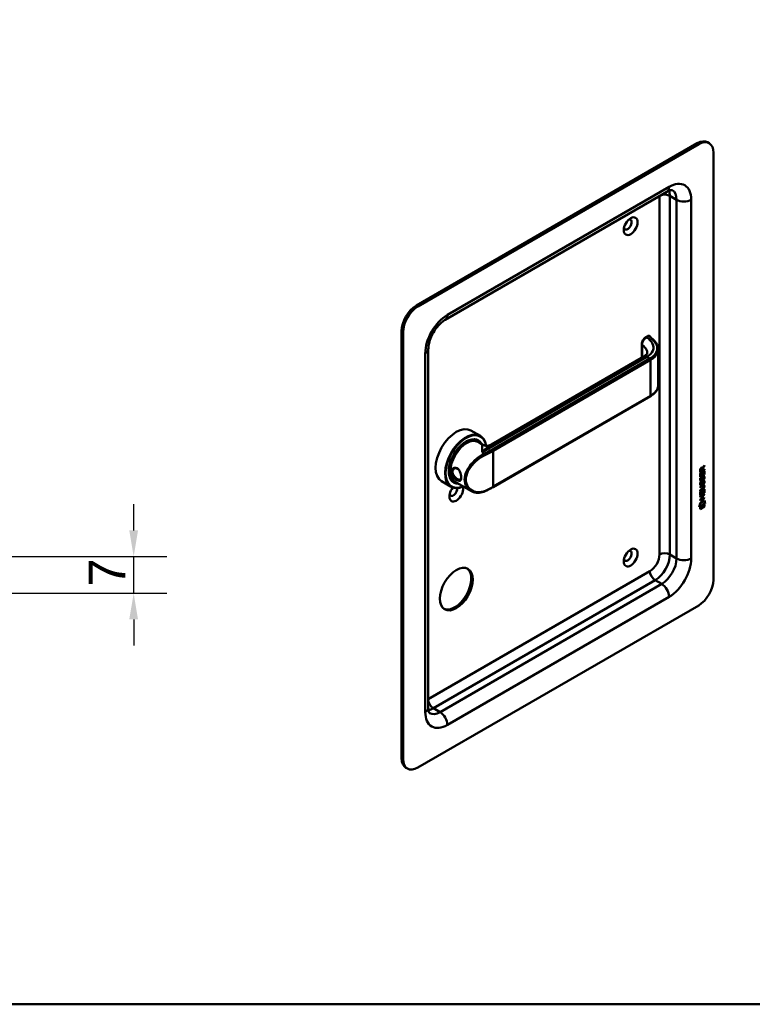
# Model space of a CAD drawing. Header units: millimetres. Extents: x 20 to 833, y 20 to 574.
# Tile 2 of 4: x 292 to 433, y 20 to 208. Entities that reach past the tile are written whole.
import ezdxf

# ---------------------------------------------------------------- set-up
doc = ezdxf.new("R2010")
doc.units = ezdxf.units.MM
doc.header["$LTSCALE"] = 2
for name, color, linetype, lineweight in [('Bemaßungen(DIN)', 7, 'Continuous', 25), ('Sichtbare Kanten(DIN)', 7, 'Continuous', 50), ('Sichtbare tangentiale Kanten(DIN)', 7, 'Continuous', 50), ('Skizziergeometrie(DIN)', 7, 'Continuous', 50)]:
    doc.layers.add(name, color=color, linetype=linetype, lineweight=lineweight)
doc.styles.add('STANDARD-DIN~0', font='arial.ttf')
doc.dimstyles.new('CAD-LAN', dxfattribs={"dimscale": 2, "dimtxt": 3.5, "dimasz": 2.5, "dimexe": 3.175, "dimexo": 0, "dimgap": 0.8, "dimtad": 1, "dimrnd": 1e-08, "dimtxsty": 'STANDARD-DIN~0', "dimcen": 0.09, "dimdle": 10, "dimclrd": 250, "dimclre": 250, "dimclrt": 250, "dimadec": 0, "dimazin": 2, "dimtfac": 1, "dimtmove": 0, "dimatfit": 3, "dimfxl": 1, "dimtolj": 1, "dimtzin": 0, "dimlwd": 25, "dimlwe": 25, "dimarcsym": 0})

# ---------------------------------------------------------------- blocks, each defined once
blk = doc.blocks.new('Ränder Standardrahmen')
at = {"layer": 'Skizziergeometrie(DIN)', "flags": 128}
blk.add_lwpolyline([(10, 10), (10, 287), (410, 287), (410, 10), (10, 10)], dxfattribs=at)
blk = doc.blocks.new('*D25')
at = {"layer": 'Bemaßungen(DIN)', "color": 250, "linetype": 'Continuous', "lineweight": 25, "true_color": 0x3f3f3f, "transparency": 16777216}
for p, q in [((314.17, 110.61), (314.17, 115.61)), ((289.67, 105.61), (320.52, 105.61)), ((314.17, 98.61), (314.17, 105.61)), ((240.17, 98.61), (320.52, 98.61)), ((314.17, 93.61), (314.17, 88.61))]:
    blk.add_line(p, q, dxfattribs=at)
at = {"layer": 'Bemaßungen(DIN)', "color": 250, "linetype": 'Continuous', "true_color": 0x3f3f3f, "transparency": 16777216}
for points in [[(313.33, 110.61), (315, 110.61), (314.17, 105.61)], [(313.33, 93.61), (315, 93.61), (314.17, 98.61)]]:
    blk.add_solid(points, dxfattribs=at)
at = {"layer": 'Defpoints', "color": 0, "linetype": 'Continuous', "transparency": 16777216}
for p in [(289.67, 105.61), (314.17, 105.61), (240.17, 98.61)]:
    blk.add_point(p, dxfattribs=at)
at = {"layer": 'Bemaßungen(DIN)', "color": 250, "linetype": 'Continuous', "lineweight": 25, "true_color": 0x3f3f3f, "transparency": 16777216, "insert": (305.57, 99.84), "char_height": 7, "attachment_point": 1, "rotation": 90, "style": 'STANDARD-DIN~0'}
blk.add_mtext('\\A1;7', dxfattribs=at)

msp = doc.modelspace()

# ---------------------------------------------------------------- linework, layer by layer
at = {"layer": 'Sichtbare Kanten(DIN)'}
for p, q in [((422.013, 184.634), (368.273, 153.607)), ((424.296, 184.669), (424.013, 184.832)), ((422.296, 184.47), (368.556, 153.444)), ((425.124, 101.188), (425.124, 182.837)), ((416.225, 175.39), (373.798, 150.895)), ((365.444, 148.708), (365.444, 67.058)), ((365.727, 148.545), (365.727, 66.895)), ((412.549, 147.788), (412.182, 147.576)), ((370.556, 145.279), (370.556, 76.693)), ((411.4, 146.24), (411.4, 143.64)), ((414.566, 145.202), (414.566, 138.416)), ((382.617, 127.022), (411.796, 143.868)), ((382.939, 118.896), (413.062, 136.287)), ((378.71, 129.716), (380.52, 128.671)), ((379.963, 127.837), (380.133, 127.74)), ((380.09, 127.534), (380.997, 127.01)), ((378.936, 123.119), (378.936, 123.119)), ((422.875, 122.548), (422.917, 122.524)), ((422.96, 122.104), (422.96, 122.394)), ((423.002, 122.585), (423.044, 122.56)), ((423.34, 122.896), (423.017, 122.463)), ((423.017, 122.463), (423.017, 122.185)), ((423.017, 122.463), (423.059, 122.439)), ((423.044, 122.56), (423.383, 123.014)), ((423.382, 122.872), (423.059, 122.439)), ((423.059, 122.439), (423.059, 122.161)), ((423.34, 122.957), (423.34, 122.896)), ((423.34, 122.896), (423.382, 122.872)), ((423.383, 123.014), (423.382, 122.872)), ((422.573, 121.519), (422.672, 121.576)), ((422.573, 120.864), (422.573, 121.519)), ((423.339, 121.355), (422.573, 120.913)), ((423.381, 121.33), (422.573, 120.864)), ((423.34, 122.247), (422.574, 121.805)), ((423.382, 122.222), (422.574, 121.756)), ((422.574, 121.756), (422.574, 122.186)), ((422.621, 120.639), (422.717, 120.662)), ((422.629, 121.551), (422.629, 121.069)), ((422.629, 121.069), (422.671, 121.044)), ((422.63, 122.253), (422.63, 121.962)), ((422.63, 121.962), (422.672, 121.938)), ((422.672, 121.576), (422.671, 121.044)), ((422.671, 121.044), (422.925, 121.19)), ((422.673, 122.228), (422.672, 121.938)), ((422.672, 121.938), (422.96, 122.104)), ((422.925, 121.663), (423.023, 121.72)), ((422.925, 121.19), (422.925, 121.663)), ((422.978, 120.553), (423.021, 120.529)), ((422.981, 121.695), (422.981, 121.271)), ((422.981, 121.271), (423.023, 121.247)), ((422.992, 120.626), (423.034, 120.602)), ((423.017, 122.185), (423.059, 122.161)), ((423.023, 121.72), (423.023, 121.247)), ((423.023, 121.247), (423.283, 121.397)), ((423.044, 120.795), (423.087, 120.771)), ((423.059, 122.161), (423.382, 122.347)), ((423.124, 120.88), (423.121, 120.878)), ((423.124, 120.88), (423.167, 120.855)), ((423.167, 120.855), (423.164, 120.853)), ((423.204, 120.887), (423.246, 120.863)), ((423.283, 121.935), (423.382, 121.992)), ((423.283, 121.397), (423.283, 121.935)), ((423.339, 121.967), (423.339, 121.355)), ((423.339, 121.355), (423.381, 121.33)), ((423.34, 122.322), (423.34, 122.247)), ((423.34, 122.247), (423.382, 122.222)), ((423.382, 121.992), (423.381, 121.33)), ((423.382, 122.347), (423.382, 122.222)), ((373.11, 120.016), (374.92, 118.971)), ((375.363, 119.87), (375.533, 119.772)), ((375.69, 119.913), (378.714, 118.166)), ((423.001, 119.126), (422.571, 118.878)), ((423.044, 119.102), (422.571, 118.829)), ((422.571, 118.829), (422.572, 118.953)), ((422.572, 118.953), (423.037, 119.221)), ((422.621, 119.807), (422.717, 119.83)), ((422.634, 119.429), (422.636, 119.425)), ((422.635, 120.261), (422.637, 120.257)), ((422.662, 120.227), (422.705, 120.202)), ((422.662, 119.395), (422.704, 119.37)), ((422.676, 119.405), (422.678, 119.4)), ((422.677, 120.237), (422.679, 120.232)), ((422.87, 120.316), (422.873, 120.324)), ((422.87, 119.484), (422.873, 119.492)), ((422.978, 119.721), (423.02, 119.697)), ((422.991, 119.794), (423.034, 119.77)), ((423.044, 119.963), (423.086, 119.939)), ((423.124, 120.048), (423.121, 120.046)), ((423.124, 120.048), (423.166, 120.023)), ((423.166, 120.023), (423.163, 120.021)), ((423.195, 119.166), (423.238, 119.142)), ((423.204, 120.055), (423.246, 120.03)), ((423.283, 120.426), (423.326, 120.402)), ((423.283, 119.594), (423.325, 119.57)), ((423.293, 118.989), (423.293, 118.992)), ((423.335, 116.832), (422.569, 116.39)), ((423.378, 116.807), (422.569, 116.341)), ((422.57, 117.356), (422.571, 118.011)), ((423.337, 117.846), (422.57, 117.405)), ((423.379, 117.822), (422.57, 117.356)), ((422.57, 117.096), (423.378, 117.562)), ((422.879, 117.2), (422.57, 117.022)), ((422.921, 117.176), (422.57, 116.973)), ((422.57, 116.973), (422.57, 117.096)), ((422.571, 118.32), (423.043, 118.593)), ((422.994, 118.49), (422.571, 118.246)), ((423.036, 118.466), (422.571, 118.197)), ((422.571, 118.197), (422.571, 118.32)), ((422.571, 118.011), (422.669, 118.067)), ((422.627, 118.043), (422.627, 117.56)), ((422.627, 117.56), (422.669, 117.536)), ((422.669, 118.067), (422.669, 117.536)), ((422.669, 117.536), (422.922, 117.682)), ((422.879, 117.2), (422.921, 117.176)), ((422.921, 116.667), (422.921, 117.176)), ((422.922, 118.154), (423.021, 118.211)), ((422.922, 117.682), (422.922, 118.154)), ((422.979, 118.187), (422.978, 117.763)), ((422.978, 117.763), (423.021, 117.739)), ((422.98, 117.258), (422.979, 116.75)), ((422.979, 116.75), (423.022, 116.725)), ((423.336, 117.464), (422.98, 117.258)), ((422.98, 117.258), (423.022, 117.234)), ((423.021, 118.211), (423.021, 117.739)), ((423.021, 117.739), (423.28, 117.888)), ((423.378, 117.439), (423.022, 117.234)), ((423.022, 117.234), (423.022, 116.725)), ((423.022, 116.725), (423.378, 116.93)), ((423.28, 117.888), (423.281, 118.426)), ((423.281, 118.426), (423.379, 118.483)), ((423.336, 116.906), (423.335, 116.832)), ((423.335, 116.832), (423.378, 116.807)), ((423.336, 117.538), (423.336, 117.464)), ((423.336, 117.464), (423.378, 117.439)), ((423.337, 118.459), (423.337, 117.846)), ((423.337, 117.846), (423.379, 117.822)), ((423.378, 117.562), (423.378, 117.439)), ((423.378, 116.93), (423.378, 116.807)), ((423.379, 118.483), (423.379, 117.822)), ((422.419, 115.086), (422.549, 115.858)), ((423.527, 115.724), (422.419, 115.086)), ((423.484, 115.749), (422.428, 115.14)), ((422.549, 115.858), (423.399, 116.348)), ((422.549, 115.068), (423.397, 115.556)), ((423.354, 115.208), (422.549, 114.744)), ((423.396, 115.183), (422.549, 114.695)), ((422.549, 114.695), (422.549, 115.068)), ((422.569, 116.464), (422.921, 116.667)), ((422.569, 116.341), (422.569, 116.464)), ((423.354, 115.532), (423.354, 115.208)), ((423.354, 115.208), (423.396, 115.183)), ((423.366, 116.328), (423.484, 115.749)), ((423.397, 115.556), (423.396, 115.183)), ((423.399, 116.348), (423.527, 115.724)), ((423.484, 115.749), (423.527, 115.724)), ((368.556, 65.262), (422.296, 96.289)), ((366.556, 65.064), (366.273, 65.227))]:
    msp.add_line(p, q, dxfattribs=at)
for centre, major_axis, ratio, start_param, end_param in [((422.013, 181.368), (2, 3.464), 0.5773503, 0, 0.7853982), ((422.296, 181.204), (2, 3.464), 0.5773503, 5.4977871, 7.0685835), ((408.719, 169.12), (-0.53, -0.918), 0.5773503, 5.8272815, 9.8806818), ((368.273, 150.341), (-2, -3.464), 0.5773503, 3.9269908, 5.4977871), ((368.556, 150.178), (2, 3.464), 0.5773503, 0.7853982, 2.3561945), ((412.649, 147.384), (0.053, 0.438), 0.7115312, 0.4902452, 0.4913996), ((412.962, 136.46), (0.1, -0.173), 0.5773503, 0, 0.0000503), ((375.91, 124.866), (-2.8, -4.85), 0.5773503, 3.1415927, 6.2831853), ((377.72, 123.821), (2.8, 4.85), 0.5773503, 5.6589594, 10.0917243), ((377.776, 123.788), (-2.76, -4.78), 0.5773503, 2.5362379, 6.9315019), ((377.776, 123.788), (2.34, 4.053), 0.5773503, 5.9355207, 9.7724426), ((377.833, 123.756), (2.3, 3.984), 0.5773503, 5.9872224, 9.7207409), ((377.89, 123.723), (-2.26, -3.914), 0.5773503, 2.9106512, 6.5141268), ((377.748, 123.805), (2.32, 4.018), 0.5773503, 6.0274328, 7.0642824), ((377.663, 123.854), (2.3, 3.984), 0.5773503, 0, 0.2200524), ((377.89, 123.723), (-2.2, -3.811), 0.5773503, 3.1415927, 6.2831853), ((377.607, 123.886), (2.32, 4.018), 0.5773503, 6.1459819, 6.2527018), ((377.607, 123.886), (-2.32, -4.018), 0.5773503, 2.519983, 2.5200272), ((377.889, 123.723), (-2.2, -3.811), 0.5773503, 2.6744325, 2.6744343), ((377.89, 123.723), (-2.26, -3.914), 0.5773503, 2.736245, 2.7362944), ((377.833, 123.756), (2.3, 3.984), 0.5773503, 5.8679163, 5.8679385), ((377.776, 123.789), (-2.76, -4.78), 0.5773503, 2.4246433, 2.4246462), ((377.72, 123.821), (2.8, 4.85), 0.5773503, 5.5511417, 5.5511446), ((377.607, 123.886), (-2.32, -4.018), 0.5773503, 2.1718154, 2.1719111), ((377.89, 123.723), (-2.2, -3.811), 0.5773503, 2.253, 2.2530614), ((377.89, 123.723), (-2.26, -3.914), 0.5773503, 2.2548077, 2.2548467), ((422.964, 122.193), (-0.175, 0.346), 0.8194443, 0.0441652, 1.0169096), ((423.006, 122.168), (-0.175, 0.346), 0.8194443, 0.0441652, 1.0169096), ((422.612, 121.914), (-0.368, -0.732), 0.3492899, 2.7989514, 3.6297589), ((422.57, 121.939), (-0.368, -0.732), 0.3492899, 2.7989514, 3.0358099), ((377.748, 123.805), (-2.32, -4.018), 0.5773503, 5.5020883, 6.5389379), ((377.607, 123.886), (-1.9, -3.291), 0.5773503, 5.6692155, 5.6696324), ((375.542, 125.079), (1.6, 2.771), 0.5773503, 3.7151709, 3.7152758), ((375.91, 124.866), (1.8, 3.117), 0.5773503, 3.6394455, 3.6394489), ((375.853, 124.899), (1.6, 2.771), 0.5773503, 3.6297748, 3.6298149), ((377.607, 123.886), (1.95, 3.377), 0.5773503, 3.8973709, 3.8975254), ((377.55, 123.919), (-1.91, -3.308), 0.5773503, 0.7821286, 0.7822229), ((377.607, 123.886), (1.95, 3.377), 0.5773503, 3.9869745, 3.9870237), ((377.748, 122.335), (0.6, -1.039), 0.5773503, 5.659845, 5.6599815), ((422.938, 120.221), (-0.258, -0.67), 0.2801591, 3.0976718, 3.459563), ((422.98, 120.197), (-0.258, -0.67), 0.2801591, 2.9381752, 3.459563), ((375.91, 117.844), (-0.93, -1.611), 0.5773503, 4.427919, 8.9074708), ((375.344, 118.171), (-0.53, -0.918), 0.5773503, 5.8272815, 8.7701358), ((377.663, 123.854), (-2.3, -3.984), 0.5773503, 6.0631329, 6.2831853), ((377.607, 123.886), (-2.32, -4.018), 0.5773503, 0.0304835, 0.1372034), ((377.607, 123.886), (1.95, 3.377), 0.5773503, 3.6381163, 3.6381287), ((377.607, 123.886), (-2.26, -3.914), 0.5773503, 0.7572817, 0.7573952), ((377.607, 123.886), (-2.32, -4.018), 0.5773503, 0.7604294, 0.7604893), ((377.89, 123.723), (-2.2, -3.81), 0.5773503, 0.7395817, 0.7395894), ((377.89, 123.723), (-2.26, -3.914), 0.5773503, 0.744139, 0.7441684), ((377.833, 123.756), (2.3, 3.984), 0.5773503, 3.9039317, 3.9039609), ((377.776, 123.788), (2.34, 4.053), 0.5773503, 3.9214573, 3.9214861), ((377.776, 123.788), (-2.76, -4.78), 0.5773503, 0.82088, 0.8208952), ((423.016, 120.746), (-0.352, -1.35), 0.146604, 6.0369992, 6.0961402), ((422.993, 121.484), (-0.327, -1.256), 0.1531706, 6.0266152, 6.0875746), ((422.847, 119.814), (-0.18, -0.422), 0.324198, 6.0043675, 6.2441541), ((422.845, 120.642), (-0.178, -0.418), 0.3257575, 6.0025712, 6.2436438), ((423.059, 120.722), (-0.352, -1.35), 0.146604, 6.0369992, 6.0961402), ((423.035, 121.459), (-0.327, -1.256), 0.1531706, 6.0266152, 6.0875746), ((422.889, 119.79), (-0.18, -0.422), 0.324198, 6.0043675, 6.4621988), ((422.888, 120.618), (-0.178, -0.418), 0.3257575, 6.0025712, 6.4628649), ((422.853, 119.483), (-0.0284, -0.0613), 0.2140411, 1.3865777, 1.6946558), ((422.854, 120.315), (-0.0284, -0.0613), 0.2140411, 1.3865777, 1.6946558), ((421.915, 119.396), (1.388, -0.568), 0.6427883, 5.8208171, 6.5391565), ((421.957, 119.372), (1.388, -0.568), 0.6427883, 5.8208171, 6.5391565), ((421.956, 117.07), (1.355, 2.199), 0.2164738, 5.9455732, 6.6640371), ((416.665, 121.641), (6.595, -2.821), 0.2353631, 6.1084229, 6.3833559), ((422.938, 119.39), (-0.258, -0.669), 0.2803736, 3.0976435, 3.4598023), ((422.98, 119.366), (-0.258, -0.669), 0.2803736, 2.9381095, 3.4598023), ((421.914, 117.095), (1.355, 2.199), 0.2164738, 5.9455732, 6.2455659), ((408.719, 105.76), (-0.53, -0.918), 0.5773503, 5.8272815, 9.8806818), ((375.627, 99.555), (-2.23, -3.862), 0.5773503, 0.0634602, 3.0781324), ((422.296, 99.555), (-2, -3.464), 0.5773503, 0.7853982, 2.3561945), ((368.273, 68.691), (-2, -3.464), 0.5773503, 5.4977871, 6.2831853), ((368.556, 68.528), (-2, -3.464), 0.5773503, 5.4977871, 7.0685835)]:
    msp.add_ellipse(centre, major_axis=major_axis, ratio=ratio, start_param=start_param, end_param=end_param, dxfattribs=at)
for centre, major_axis in [((409.285, 168.794), (0.93, 1.611)), ((409.285, 105.434), (0.93, 1.611)), ((375.91, 99.392), (2.23, 3.862))]:
    msp.add_ellipse(centre, major_axis=major_axis, ratio=0.5773503, dxfattribs=at)
for points, knots in [([(417.225, 175.687), (417.225, 175.687), (417.225, 175.688), (417.2, 175.695), (417.175, 175.7), (417.083, 175.701), (417.017, 175.696), (416.847, 175.662), (416.742, 175.632), (416.503, 175.537), (416.368, 175.473), (416.225, 175.39)], [0.78539816, 0.78539816, 0.78539816, 0.78539816, 0.9424778, 0.9424778, 1.09955743, 1.09955743, 1.25663706, 1.25663706, 1.41371669, 1.41371669, 1.57079633, 1.57079633, 1.57079633, 1.57079633]), ([(373.798, 150.895), (373.572, 150.765), (373.324, 150.588), (372.807, 150.139), (372.538, 149.862), (372.017, 149.227), (371.767, 148.867), (371.324, 148.105), (371.131, 147.703), (370.828, 146.914), (370.717, 146.526), (370.584, 145.841), (370.556, 145.539), (370.556, 145.279)], [1.5707963, 1.5707963, 1.5707963, 1.5707963, 1.8179228, 1.8179228, 2.0784055, 2.0784055, 2.3493544, 2.3493544, 2.6241933, 2.6241933, 2.8954114, 2.8954114, 3.1415927, 3.1415927, 3.1415927, 3.1415927]), ([(411.4, 146.241), (411.4, 146.36), (411.42, 146.484), (411.49, 146.728), (411.542, 146.851), (411.67, 147.083), (411.748, 147.194), (411.918, 147.382), (412.01, 147.463), (412.132, 147.546), (412.157, 147.562), (412.183, 147.577)], [0, 0, 0, 0, 0.09785937, 0.09785937, 0.19675779, 0.19675779, 0.29632205, 0.29632205, 0.39146856, 0.39146856, 0.41628035, 0.41628035, 0.41628035, 0.41628035]), ([(412.562, 147.796), (412.603, 147.817), (412.647, 147.833), (412.735, 147.844), (412.781, 147.84), (412.839, 147.823), (412.854, 147.817), (412.869, 147.81)], [0.003795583, 0.003795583, 0.003795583, 0.003795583, 0.038881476, 0.038881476, 0.072518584, 0.072518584, 0.085170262, 0.085170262, 0.085170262, 0.085170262]), ([(412.89, 147.802), (412.896, 147.799), (412.901, 147.796), (412.912, 147.789), (412.917, 147.785), (412.928, 147.778), (412.933, 147.774), (412.943, 147.765), (412.948, 147.761), (412.958, 147.752), (412.963, 147.747), (412.968, 147.742)], [0, 0, 0, 0, 0.05585054, 0.05585054, 0.11170107, 0.11170107, 0.16755161, 0.16755161, 0.22340214, 0.22340214, 0.27925268, 0.27925268, 0.27925268, 0.27925268]), ([(412.968, 147.742), (413.32, 147.375), (413.69, 147.026), (414.195, 146.435), (414.328, 146.222), (414.517, 145.768), (414.568, 145.523), (414.568, 145.28)], [0, 0, 0, 0, 0.5455959, 0.5455959, 0.8223123, 0.8223123, 1.1153986, 1.1153986, 1.1153986, 1.1153986]), ([(411.814, 143.878), (411.988, 143.981), (412.128, 144.092), (412.335, 144.302), (412.397, 144.4), (412.455, 144.529), (412.462, 144.568), (412.462, 144.614)], [0.00879153, 0.00879153, 0.00879153, 0.00879153, 0.22826487, 0.22826487, 0.46326171, 0.46326171, 0.69351133, 0.69351133, 0.69351133, 0.69351133]), ([(414.568, 138.421), (414.568, 138.112), (414.485, 137.799), (414.171, 137.21), (413.931, 136.928), (413.461, 136.539), (413.271, 136.408), (413.063, 136.288)], [0, 0, 0, 0, 0.37300736, 0.37300736, 0.75666606, 0.75666606, 0.97389816, 0.97389816, 0.97389816, 0.97389816]), ([(381, 127.008), (381.091, 126.956), (381.209, 126.903), (381.492, 126.823), (381.662, 126.8), (382.049, 126.809), (382.273, 126.861), (382.516, 126.967), (382.569, 126.994), (382.618, 127.022)], [0, 0, 0, 0, 0.14108824, 0.14108824, 0.30595702, 0.30595702, 0.51826043, 0.51826043, 0.58246708, 0.58246708, 0.58246708, 0.58246708]), ([(376.069, 120.23), (376.212, 120.147), (376.475, 120.047), (376.735, 120.131), (376.865, 120.455), (376.865, 121.16), (376.605, 122.033), (376.082, 122.548), (375.458, 122.695), (374.947, 122.267), (374.949, 121.605), (375.096, 121.244), (375.409, 120.727), (375.784, 120.395), (376.069, 120.23), (376.069, 120.23), (376.069, 120.23), (376.069, 120.23)], [-2.115042, -2.115042, -2.115042, -2.115042, -1.9639931, -1.8129167, -1.6618403, -1.510764, -1.2086112, -1.0575348, -0.9064584, -0.6043056, -0.4532292, -0.3399219, -0.3021528, 0, 0, 0, 0.0000275, 0.0000275, 0.0000275, 0.0000275]), ([(376.169, 120.444), (376.169, 120.444), (376.169, 120.444), (376.169, 120.444), (375.914, 120.591), (375.613, 120.847), (375.411, 121.14), (375.386, 121.177), (375.362, 121.214), (375.34, 121.251), (375.274, 121.364), (375.224, 121.481), (375.196, 121.597), (375.157, 121.751), (375.157, 121.903), (375.195, 122.035), (375.272, 122.3), (375.505, 122.484), (375.769, 122.501), (375.901, 122.51), (376.041, 122.477), (376.169, 122.403), (376.232, 122.367), (376.292, 122.321), (376.349, 122.266)], [2.1150419, 2.1150419, 2.1150419, 2.1150419, 2.1150695, 2.1150695, 2.1150695, 2.4172223, 2.4172223, 2.4172223, 2.4549914, 2.4549914, 2.4549914, 2.5682987, 2.5682987, 2.5682987, 2.7193751, 2.7193751, 2.7193751, 3.0215279, 3.0215279, 3.0215279, 3.1726043, 3.1726043, 3.1726043, 3.2471757, 3.2471757, 3.2471757, 3.2471757]), ([(376.86, 120.744), (376.858, 120.708), (376.854, 120.674), (376.849, 120.642), (376.831, 120.521), (376.793, 120.43), (376.737, 120.374), (376.68, 120.319), (376.605, 120.298), (376.509, 120.311), (376.413, 120.323), (376.297, 120.37), (376.169, 120.444)], [3.73725539, 3.73725539, 3.73725539, 3.73725539, 3.77690989, 3.77690989, 3.77690989, 3.92798628, 3.92798628, 3.92798628, 4.07906268, 4.07906268, 4.07906268, 4.23011148, 4.23011148, 4.23011148, 4.23011148]), ([(382.939, 118.896), (382.844, 118.841), (382.747, 118.786), (382.551, 118.678), (382.453, 118.625), (382.253, 118.52), (382.152, 118.468), (381.948, 118.366), (381.845, 118.315), (381.638, 118.215), (381.533, 118.166), (381.427, 118.118)], [1.57079633, 1.57079633, 1.57079633, 1.57079633, 1.59374743, 1.59374743, 1.61669853, 1.61669853, 1.63964964, 1.63964964, 1.66260074, 1.66260074, 1.68555184, 1.68555184, 1.68555184, 1.68555184]), ([(423.195, 119.166), (423.193, 119.168), (423.19, 119.169), (423.17, 119.178), (423.15, 119.179), (423.089, 119.171), (423.044, 119.151), (423.001, 119.126)], [0.060650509, 0.060650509, 0.060650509, 0.060650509, 0.064390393, 0.064390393, 0.08887549, 0.08887549, 0.134135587, 0.134135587, 0.134135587, 0.134135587]), ([(423.293, 118.992), (423.293, 119.007), (423.292, 119.022), (423.287, 119.064), (423.281, 119.089), (423.26, 119.126), (423.247, 119.138), (423.213, 119.153), (423.193, 119.155), (423.131, 119.147), (423.086, 119.126), (423.044, 119.102)], [0, 0, 0, 0, 0.01400423, 0.01400423, 0.0408947, 0.0408947, 0.06439039, 0.06439039, 0.08887549, 0.08887549, 0.13413559, 0.13413559, 0.13413559, 0.13413559]), ([(381.427, 118.118), (381.065, 117.952), (380.684, 117.852), (379.939, 117.791), (379.565, 117.832), (379.046, 117.998), (378.874, 118.074), (378.714, 118.166)], [0, 0, 0, 0, 0.34249968, 0.34249968, 0.69086976, 0.69086976, 0.87346526, 0.87346526, 0.87346526, 0.87346526]), ([(370.556, 76.693), (370.556, 76.527), (370.567, 76.379), (370.605, 76.124), (370.631, 76.018), (370.687, 75.853), (370.716, 75.794), (370.762, 75.716), (370.78, 75.696), (370.798, 75.678), (370.798, 75.678), (370.798, 75.678)], [3.14159265, 3.14159265, 3.14159265, 3.14159265, 3.29867229, 3.29867229, 3.45575192, 3.45575192, 3.61283155, 3.61283155, 3.76991118, 3.76991118, 3.92699082, 3.92699082, 3.92699082, 3.92699082])]:
    msp.add_open_spline(points, degree=3, knots=knots, dxfattribs=at)
for points in [[(414.566, 145.275), (414.566, 145.277), (414.566, 145.278), (414.566, 145.28)], [(412.461, 144.615), (412.461, 144.615), (412.461, 144.615), (412.461, 144.614)], [(422.574, 122.186), (422.578, 122.332), (422.644, 122.521), (422.817, 122.621)], [(422.875, 122.548), (422.853, 122.561), (422.822, 122.558), (422.776, 122.532)], [(422.96, 122.394), (422.961, 122.483), (422.936, 122.575), (422.818, 122.508)], [(422.565, 120.386), (422.57, 120.434), (422.581, 120.508), (422.601, 120.577)], [(422.601, 120.577), (422.607, 120.596), (422.621, 120.639), (422.621, 120.639)], [(422.631, 120.509), (422.613, 120.417), (422.611, 120.342), (422.628, 120.281)], [(422.665, 120.65), (422.654, 120.608), (422.637, 120.543), (422.631, 120.509)], [(422.717, 120.662), (422.717, 120.662), (422.683, 120.536), (422.673, 120.485)], [(422.873, 120.324), (422.893, 120.371), (422.909, 120.433), (422.925, 120.522)], [(422.978, 120.553), (422.963, 120.466), (422.945, 120.402), (422.924, 120.344)], [(422.925, 120.522), (422.948, 120.656), (422.977, 120.742), (423.017, 120.82)], [(423.021, 120.529), (423.005, 120.441), (422.987, 120.377), (422.966, 120.32)], [(422.992, 120.626), (422.99, 120.615), (422.978, 120.554), (422.978, 120.553)], [(423.044, 120.795), (423.024, 120.755), (423.007, 120.7), (422.992, 120.626)], [(423.017, 120.82), (423.043, 120.871), (423.08, 120.916), (423.131, 120.953)], [(423.034, 120.602), (423.032, 120.59), (423.021, 120.53), (423.021, 120.529)], [(423.087, 120.771), (423.067, 120.73), (423.05, 120.675), (423.034, 120.602)], [(423.121, 120.878), (423.087, 120.858), (423.065, 120.835), (423.044, 120.795)], [(423.164, 120.853), (423.129, 120.834), (423.108, 120.811), (423.087, 120.771)], [(423.131, 120.953), (423.212, 121.012), (423.292, 121.026), (423.347, 120.954)], [(423.221, 120.37), (423.221, 120.37), (423.265, 120.478), (423.282, 120.581)], [(423.282, 120.581), (423.301, 120.701), (423.301, 120.791), (423.271, 120.838)], [(423.347, 120.698), (423.338, 120.585), (423.293, 120.451), (423.283, 120.426)], [(423.287, 120.998), (423.293, 120.993), (423.299, 120.986), (423.305, 120.979)], [(423.305, 120.979), (423.336, 120.938), (423.351, 120.875), (423.351, 120.787)], [(423.389, 120.673), (423.381, 120.56), (423.336, 120.427), (423.326, 120.402)], [(423.347, 120.954), (423.378, 120.913), (423.393, 120.85), (423.393, 120.762)], [(423.351, 120.787), (423.351, 120.759), (423.349, 120.73), (423.347, 120.698)], [(423.393, 120.762), (423.393, 120.735), (423.391, 120.705), (423.389, 120.673)], [(422.586, 119.304), (422.56, 119.368), (422.552, 119.44), (422.564, 119.554)], [(422.586, 120.136), (422.561, 120.2), (422.553, 120.272), (422.565, 120.386)], [(422.564, 119.554), (422.569, 119.602), (422.581, 119.676), (422.601, 119.745)], [(422.745, 120.077), (422.681, 120.052), (422.617, 120.062), (422.586, 120.136)], [(422.744, 119.245), (422.681, 119.22), (422.616, 119.229), (422.586, 119.304)], [(422.601, 119.745), (422.606, 119.764), (422.621, 119.807), (422.621, 119.807)], [(422.63, 119.677), (422.612, 119.585), (422.611, 119.51), (422.627, 119.449)], [(422.702, 120.102), (422.672, 120.089), (422.641, 120.085), (422.614, 120.093)], [(422.702, 119.27), (422.671, 119.257), (422.641, 119.253), (422.614, 119.261)], [(422.665, 119.818), (422.654, 119.776), (422.637, 119.711), (422.63, 119.677)], [(422.673, 119.653), (422.655, 119.56), (422.653, 119.486), (422.669, 119.425)], [(422.673, 120.485), (422.655, 120.392), (422.654, 120.318), (422.67, 120.257)], [(422.717, 119.83), (422.717, 119.83), (422.683, 119.704), (422.673, 119.653)], [(422.746, 120.123), (422.718, 120.107), (422.712, 120.106), (422.702, 120.102)], [(422.745, 119.291), (422.717, 119.275), (422.711, 119.274), (422.702, 119.27)], [(422.736, 119.364), (422.778, 119.369), (422.831, 119.411), (422.861, 119.466)], [(422.737, 120.196), (422.779, 120.201), (422.832, 120.243), (422.862, 120.298)], [(422.788, 119.266), (422.759, 119.25), (422.753, 119.249), (422.744, 119.245)], [(422.788, 120.098), (422.76, 120.082), (422.754, 120.081), (422.745, 120.077)], [(422.923, 119.512), (422.89, 119.425), (422.835, 119.341), (422.745, 119.291)], [(422.924, 120.344), (422.891, 120.257), (422.836, 120.173), (422.746, 120.123)], [(422.966, 120.32), (422.933, 120.233), (422.878, 120.149), (422.788, 120.098)], [(422.965, 119.488), (422.933, 119.401), (422.878, 119.317), (422.788, 119.266)], [(422.873, 119.492), (422.892, 119.539), (422.908, 119.601), (422.924, 119.69)], [(422.978, 119.721), (422.962, 119.634), (422.944, 119.57), (422.923, 119.512)], [(422.924, 119.69), (422.948, 119.824), (422.977, 119.91), (423.017, 119.988)], [(423.02, 119.697), (423.005, 119.609), (422.987, 119.545), (422.965, 119.488)], [(422.991, 119.794), (422.989, 119.783), (422.978, 119.722), (422.978, 119.721)], [(423.044, 119.963), (423.024, 119.923), (423.007, 119.868), (422.991, 119.794)], [(423.017, 119.988), (423.043, 120.039), (423.08, 120.084), (423.131, 120.121)], [(423.034, 119.77), (423.032, 119.758), (423.02, 119.698), (423.02, 119.697)], [(423.086, 119.939), (423.066, 119.898), (423.049, 119.843), (423.034, 119.77)], [(423.121, 120.046), (423.086, 120.026), (423.065, 120.003), (423.044, 119.963)], [(423.163, 120.021), (423.129, 120.002), (423.107, 119.979), (423.086, 119.939)], [(423.131, 120.121), (423.212, 120.18), (423.292, 120.194), (423.347, 120.122)], [(423.326, 120.402), (423.32, 120.4), (423.221, 120.37), (423.221, 120.37)], [(423.221, 119.538), (423.221, 119.538), (423.264, 119.646), (423.281, 119.749)], [(423.325, 119.57), (423.319, 119.568), (423.221, 119.538), (423.221, 119.538)], [(423.283, 119.594), (423.28, 119.593), (423.259, 119.587), (423.236, 119.58)], [(423.283, 120.426), (423.281, 120.425), (423.259, 120.419), (423.237, 120.412)], [(423.281, 119.749), (423.301, 119.869), (423.301, 119.959), (423.271, 120.006)], [(423.346, 119.865), (423.338, 119.752), (423.293, 119.619), (423.283, 119.594)], [(423.286, 120.166), (423.292, 120.161), (423.298, 120.154), (423.304, 120.147)], [(423.304, 120.147), (423.335, 120.106), (423.35, 120.043), (423.35, 119.955)], [(423.389, 119.841), (423.38, 119.728), (423.335, 119.595), (423.325, 119.57)], [(423.35, 119.955), (423.35, 119.927), (423.348, 119.898), (423.346, 119.865)], [(423.347, 120.122), (423.378, 120.081), (423.393, 120.018), (423.393, 119.93)], [(423.393, 119.93), (423.393, 119.902), (423.391, 119.873), (423.389, 119.841)]]:
    msp.add_open_spline(points, degree=3, dxfattribs=at)
at = {"layer": 'Sichtbare tangentiale Kanten(DIN)'}
for p, q in [((422.013, 184.634), (422.296, 184.47)), ((374.213, 151.811), (416.639, 176.306)), ((414.8, 106.005), (414.8, 174.568)), ((416.78, 174.591), (416.78, 106.005)), ((418.053, 173.856), (416.78, 174.591)), ((418.053, 105.27), (418.053, 173.856)), ((420.882, 173.856), (420.882, 105.27)), ((368.556, 153.444), (368.273, 153.607)), ((365.444, 148.708), (365.727, 148.545)), ((412.382, 147.556), (412.79, 147.792)), ((411.46, 143.674), (411.46, 146.119)), ((369.97, 75.876), (369.97, 144.462)), ((380.859, 125.601), (412.396, 143.809)), ((412.962, 143.482), (382.839, 126.091)), ((382.981, 125.846), (413.103, 143.237)), ((412.962, 143.482), (412.396, 143.809)), ((413.103, 136.379), (413.103, 143.237)), ((413.103, 136.379), (382.981, 118.987)), ((380.859, 125.601), (381.344, 125.321)), ((382.981, 118.987), (382.981, 125.846)), ((422.776, 122.532), (422.818, 122.508)), ((422.63, 122.253), (422.673, 122.228)), ((422.631, 120.509), (422.673, 120.485)), ((423.121, 120.878), (423.164, 120.853)), ((423.305, 120.979), (423.347, 120.954)), ((423.347, 120.698), (423.389, 120.673)), ((423.351, 120.787), (423.393, 120.762)), ((376.069, 120.23), (376.169, 120.444)), ((422.627, 119.449), (422.669, 119.425)), ((422.628, 120.281), (422.67, 120.257)), ((422.63, 119.677), (422.673, 119.653)), ((422.634, 119.429), (422.676, 119.405)), ((422.635, 120.261), (422.677, 120.237)), ((422.636, 119.425), (422.678, 119.4)), ((422.637, 120.257), (422.679, 120.232)), ((422.702, 120.102), (422.745, 120.077)), ((422.702, 119.27), (422.744, 119.245)), ((422.745, 119.291), (422.788, 119.266)), ((422.746, 120.123), (422.788, 120.098)), ((422.923, 119.512), (422.965, 119.488)), ((422.924, 120.344), (422.966, 120.32)), ((423.001, 119.126), (423.044, 119.102)), ((423.121, 120.046), (423.163, 120.021)), ((423.304, 120.147), (423.347, 120.122)), ((423.346, 119.865), (423.389, 119.841)), ((423.35, 119.955), (423.393, 119.93)), ((423.35, 119.073), (423.392, 119.048)), ((422.994, 118.49), (423.036, 118.466)), ((418.053, 105.27), (416.78, 106.005)), ((370.556, 78.338), (412.962, 102.821)), ((413.952, 101.106), (371.526, 76.611)), ((372.798, 75.876), (415.225, 100.371)), ((415.225, 100.371), (413.952, 101.106)), ((416.639, 97.922), (374.213, 73.427)), ((372.798, 75.876), (371.526, 76.611)), ((365.727, 66.895), (365.444, 67.058))]:
    msp.add_line(p, q, dxfattribs=at)
for centre, major_axis, ratio, start_param, end_param in [((416.639, 171.407), (3, 5.196), 0.5773503, 5.4977871, 7.0685835), ((415.225, 177.122), (1, -1.732), 0.5773503, 0, 0.7853982), ((413.952, 172.958), (-2, -3.464), 0.5773503, 2.3561945, 2.694927), ((415.225, 172.223), (2, 3.464), 0.5773503, 5.4977871, 6.2831853), ((415.79, 174.019), (1.4, 0), 0.5773503, 0.7853982, 2.1543323), ((419.467, 174.673), (2, 0), 0.5773503, 3.9269908, 5.4977871), ((374.213, 146.912), (-3, -5.196), 0.5773503, 3.9269908, 5.4977871), ((372.798, 152.627), (1, -1.732), 0.5773503, 0, 0.7853982), ((412.382, 147.23), (-0.2, 0.346), 0.5773503, 5.4977871, 6.2767866), ((412.649, 147.384), (0.053, 0.438), 0.7115312, 5.989184, 6.7734305), ((412.79, 147.629), (0.1, 0.173), 0.5773503, 0, 0.7853982), ((412.649, 147.711), (0.2, 0), 0.5773503, 0.5061455, 0.7853982), ((412.824, 147.603), (0.144, 0.139), 0.714124, 0.0043068, 0.9697838), ((368.556, 145.279), (2, 0), 0.5773503, 5.4977871, 6.2831853), ((411.8, 146.241), (-0.4, 0), 0.5773503, 0.0007222, 0.5547497), ((412.396, 142.829), (-0.6, 1.039), 0.5773503, 5.4977871, 6.2831853), ((412.962, 143.319), (-0.1, 0.173), 0.5773503, 3.9269908, 5.4977871), ((412.962, 136.46), (0.1, -0.173), 0.5773503, 0.0000503, 0.7853982), ((370.488, 133.222), (-17.467, 0), 0.5773503, 2.241439, 2.3561945), ((381.344, 125.158), (-0.083, 0.182), 0.5074441, 3.9781465, 5.5489428), ((370.488, 133.058), (17.667, 0), 0.5773503, 5.3830316, 5.4977871), ((382.839, 125.928), (-0.1, 0.173), 0.5773503, 3.9269908, 5.4977871), ((370.488, 126.2), (-17.667, 0), 0.5773503, 2.241439, 2.3561945), ((382.839, 119.069), (0.1, -0.173), 0.5773503, 0, 0.7853982), ((381.344, 118.3), (0.083, -0.182), 0.5074441, 0.0021324, 0.8365539), ((412.962, 104.944), (1.3, 2.252), 0.5773503, 3.9269908, 5.4977871), ((413.952, 104.372), (-2, -3.464), 0.5773503, 0.7853982, 2.3561945), ((415.79, 105.434), (1.4, 0), 0.5773503, 0.7853982, 2.3561945), ((415.225, 103.637), (2, 3.464), 0.5773503, 3.9269908, 5.4977871), ((416.639, 102.821), (3, 5.196), 0.5773503, 3.9269908, 5.4977871), ((419.467, 106.087), (2, 0), 0.5773503, 3.9269908, 5.4977871), ((413.952, 102.249), (0.7, -1.212), 0.5773503, 3.9269908, 5.4977871), ((415.225, 98.738), (1, -1.732), 0.5773503, 0.7853982, 2.3561945), ((371.526, 77.754), (-0.7, 1.212), 0.5773503, 0.9872604, 2.3561945), ((368.556, 76.693), (2, 0), 0.5773503, 5.4977871, 6.2831853), ((374.213, 78.326), (-3, -5.196), 0.5773503, 5.4977871, 7.0685835), ((371.526, 79.877), (-2, -3.464), 0.5773503, 0.4466656, 0.7853982), ((372.798, 79.142), (-2, -3.464), 0.5773503, 0, 0.7853982), ((372.798, 74.243), (-1, 1.732), 0.5773503, 3.9269908, 5.4977871)]:
    msp.add_ellipse(centre, major_axis=major_axis, ratio=ratio, start_param=start_param, end_param=end_param, dxfattribs=at)
for points, knots in [([(411.46, 146.119), (411.46, 146.417), (411.7, 147.046), (412.178, 147.455), (412.382, 147.556)], [-0.31848654, -0.31848654, -0.31848654, -0.31848654, -0.13649423, 0, 0, 0, 0]), ([(412.396, 143.809), (412.95, 144.129), (413.738, 144.95), (413.697, 146.025), (413.167, 146.825), (412.742, 147.221), (412.44, 147.502), (412.382, 147.556)], [0, 0, 0, 0, 0.5877823, 1.1762678, 1.3496016, 1.6962691, 1.7794277, 1.7794277, 1.7794277, 1.7794277]), ([(412.824, 147.767), (413.138, 147.44), (413.452, 147.113), (414.051, 146.489), (414.433, 145.831), (414.353, 144.878), (413.815, 144.076), (413.273, 143.662), (412.962, 143.482)], [0.1327045, 0.1327045, 0.1327045, 0.1327045, 0.6185048, 0.6185048, 1.0587804, 1.499056, 1.8292627, 2.1594694, 2.1594694, 2.1594694, 2.1594694]), ([(411.46, 146.119), (411.486, 146.095), (411.512, 146.071), (411.538, 146.047), (411.848, 145.76), (412.165, 145.469), (412.33, 145.146), (412.417, 144.976), (412.461, 144.796), (412.461, 144.615)], [-1.73263261, -1.73263261, -1.73263261, -1.73263261, -1.68478524, -1.68478524, -1.68478524, -1.10985373, -1.10985373, -1.10985373, -0.80604415, -0.80604415, -0.80604415, -0.80604415]), ([(413.103, 143.237), (413.712, 143.589), (414.162, 144.033), (414.39, 144.512), (414.508, 144.76), (414.566, 145.017), (414.566, 145.275)], [-2.15946939, -2.15946939, -2.15946939, -2.15946939, -1.53628687, -1.53628687, -1.53628687, -1.21368914, -1.21368914, -1.21368914, -1.21368914]), ([(414.566, 138.416), (414.566, 138.159), (414.508, 137.902), (414.39, 137.654), (414.162, 137.175), (413.712, 136.73), (413.103, 136.379)], [-0.94578025, -0.94578025, -0.94578025, -0.94578025, -0.62318252, -0.62318252, -0.62318252, 0, 0, 0, 0]), ([(381, 127.008), (380.98, 127.02), (380.938, 127.03), (380.894, 126.989), (380.864, 126.879), (380.843, 126.659), (380.842, 126.262), (380.854, 125.837), (380.859, 125.604), (380.859, 125.602), (380.859, 125.601)], [0.4262256, 0.4262256, 0.4262256, 0.4262256, 0.562781, 0.7503747, 0.9379684, 1.1255621, 1.5007494, 1.8759368, 1.8759368, 1.8780016, 1.8780016, 1.8780016, 1.8780016]), ([(380.859, 125.601), (380.861, 125.602), (380.862, 125.603), (381.075, 125.815), (381.503, 126.217), (382.034, 126.643), (382.403, 126.894), (382.562, 126.99), (382.617, 127.022)], [-1.8780016, -1.8780016, -1.8780016, -1.8780016, -1.8759368, -1.8759368, -1.5007494, -1.1255621, -0.9379684, -0.8386399, -0.8386399, -0.8386399, -0.8386399]), ([(381.344, 125.321), (380.824, 125.081), (380.281, 124.733), (379.776, 124.312), (379.27, 123.891), (378.801, 123.398), (378.423, 122.865), (378.046, 122.331), (377.761, 121.757), (377.618, 121.189), (377.475, 120.621), (377.475, 120.059), (377.618, 119.57), (377.761, 119.082), (378.045, 118.664), (378.423, 118.364), (378.515, 118.292), (378.612, 118.226), (378.713, 118.167)], [-3.3432814, -3.3432814, -3.3432814, -3.3432814, -2.8656698, -2.8656698, -2.8656698, -2.3880581, -2.3880581, -2.3880581, -1.9104465, -1.9104465, -1.9104465, -1.4328349, -1.4328349, -1.4328349, -0.9552233, -0.9552233, -0.9552233, -0.839304, -0.839304, -0.839304, -0.839304]), ([(381.468, 118.209), (380.963, 117.978), (380.437, 117.883), (379.944, 117.924), (379.452, 117.964), (378.994, 118.14), (378.625, 118.428), (378.257, 118.715), (377.978, 119.113), (377.838, 119.581), (377.699, 120.049), (377.699, 120.585), (377.839, 121.126), (377.979, 121.668), (378.257, 122.215), (378.626, 122.724), (378.994, 123.232), (379.452, 123.702), (379.944, 124.103), (380.437, 124.504), (380.963, 124.837), (381.468, 125.068)], [0, 0, 0, 0, 0.4776116, 0.4776116, 0.4776116, 0.9552233, 0.9552233, 0.9552233, 1.4328349, 1.4328349, 1.4328349, 1.9104465, 1.9104465, 1.9104465, 2.3880581, 2.3880581, 2.3880581, 2.8656698, 2.8656698, 2.8656698, 3.3432814, 3.3432814, 3.3432814, 3.3432814])]:
    msp.add_open_spline(points, degree=3, knots=knots, dxfattribs=at)

# ---------------------------------------------------------------- block references
at = {"xscale": 2, "yscale": 2, "zscale": 2}
msp.add_blockref('Ränder Standardrahmen', (0, 0), dxfattribs=at)

# ---------------------------------------------------------------- dimensions: what is measured, and where the dimension line sits
at = {"layer": 'Bemaßungen(DIN)', "color": 250, "linetype": 'Continuous', "lineweight": 25, "true_color": 0x3f3f3f}
dim = msp.add_linear_dim(base=(314.166, 105.609), p1=(240.166, 98.609), p2=(289.666, 105.609), angle=90, dimstyle='CAD-LAN', override={"dimgap": 0.8, "dimdec": 2, "dimtol": 0, "dimlim": 0, "dimtp": 0, "dimtm": 0, "dimtdec": 2, "dimtofl": 1, "dimatfit": 1}, dxfattribs=at)
dim.commit()
dim.dimension.update_dxf_attribs({"geometry": '*D25', "text_midpoint": (314.166, 102.109), "dimtype": 160})

doc.saveas('drawing.dxf')
